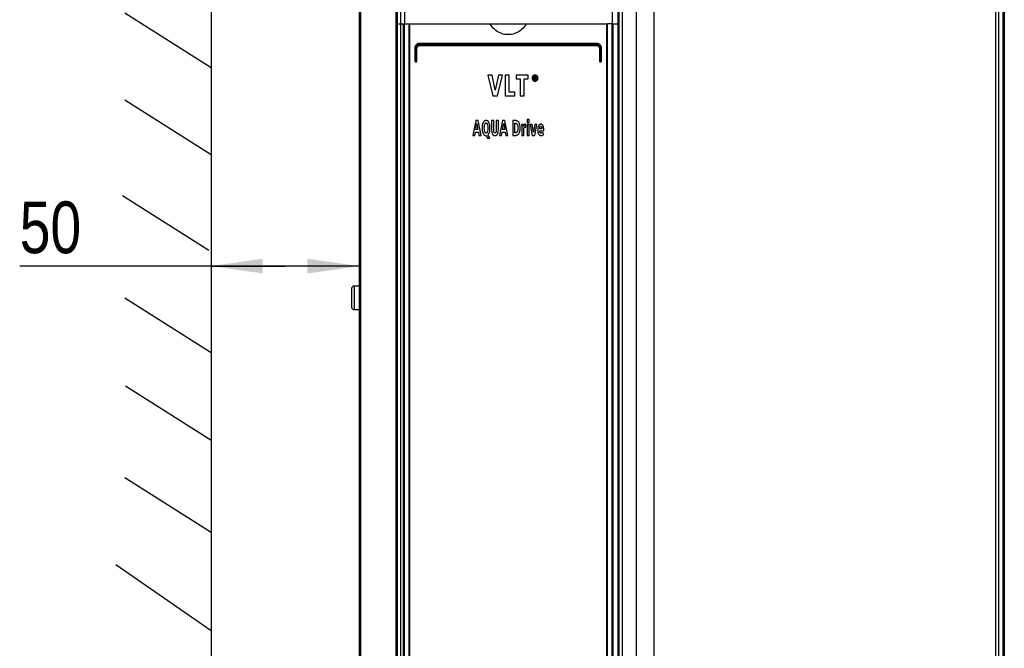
# Model space of a CAD drawing. Extents: x 0 to 594, y 0 to 420.
# Tile 6 of 58: x 85 to 152, y 206 to 248. Entities that reach past the tile are written whole.
import ezdxf

# ---------------------------------------------------------------- set-up
doc = ezdxf.new("R2010")
doc.units = 0
doc.header["$LTSCALE"] = 32.67
doc.layers.get('0').update_dxf_attribs({"linetype": 'CONTINUOUS'})
doc.layers.add('ROUNDS', color=7, linetype='CONTINUOUS')
doc.styles.get("Standard").update_dxf_attribs({"font": 'txt', "width": 0.8})
doc.dimstyles.get("Standard").update_dxf_attribs({"dimtxt": 2.5, "dimasz": 2.5, "dimexe": 1.25, "dimexo": 0.625, "dimtad": 1, "dimcen": 2.5, "dimazin": 3, "dimtfac": 1, "dimtmove": 0, "dimatfit": 3})

# ---------------------------------------------------------------- blocks, each defined once
blk = doc.blocks.new('_FILLED')
at = {"color": 0, "linetype": 'BYBLOCK'}
blk.add_solid([(0, 0), (-1, 0.143), (-1, -0.143)], dxfattribs=at)
blk = doc.blocks.new('*D3')
at = {"color": 2, "linetype": 'CONTINUOUS'}
for p, q in [((97.84, 233.927), (97.84, 230.762)), ((107.86, 233.927), (107.86, 230.762)), ((102.85, 231.762), (84.879, 231.762)), ((97.84, 231.762), (102.85, 231.762)), ((107.86, 231.762), (102.85, 231.762))]:
    blk.add_line(p, q, dxfattribs=at)
at = {"color": 2, "linetype": 'CONTINUOUS', "xscale": 3.5, "yscale": 3.5, "zscale": 3.5, "rotation": 180}
blk.add_blockref('_FILLED', (97.84, 231.762), dxfattribs=at)
at = {"color": 2, "linetype": 'CONTINUOUS', "xscale": 3.5, "yscale": 3.5, "zscale": 3.5}
blk.add_blockref('_FILLED', (107.86, 231.762), dxfattribs=at)
at = {"color": 5, "linetype": 'CONTINUOUS', "width": 0.8}
blk.add_text('50', height=3.5, dxfattribs=at).set_placement((84.879, 232.637))

msp = doc.modelspace()

# ---------------------------------------------------------------- linework, layer by layer
at = {"color": 7, "linetype": 'CONTINUOUS'}
for p, q in [((107.86, 274.324), (107.86, 184.024)), ((107.96, 274.324), (107.96, 184.024)), ((110.36, 274.351), (110.36, 184.024)), ((110.46, 184.024), (110.46, 274.364)), ((110.66, 274.364), (110.66, 184.024)), ((110.93, 274.364), (110.93, 248.164)), ((124.994, 274.364), (124.994, 248.164)), ((125.394, 274.364), (125.394, 184.024)), ((125.46, 274.364), (125.46, 184.024)), ((125.677, 274.324), (125.677, 184.024)), ((126.619, 274.324), (126.619, 184.024)), ((127.831, 274.324), (127.831, 184.024)), ((150.96, 274.324), (150.96, 184.024)), ((151.16, 274.324), (151.16, 184.024)), ((151.46, 274.324), (151.46, 184.024)), ((151.56, 274.324), (151.56, 184.024)), ((97.84, 272.712), (97.84, 189.085)), ((97.84, 245.191), (91.996, 248.893)), ((110.46, 248.164), (111.23, 248.164)), ((116.748, 248.164), (119.172, 248.164)), ((124.989, 248.164), (124.689, 248.164)), ((124.994, 248.164), (125.46, 248.164)), ((116.573, 244.694), (116.928, 243.294)), ((116.874, 244.694), (116.573, 244.694)), ((117.083, 243.672), (116.874, 244.694)), ((117.301, 244.694), (117.083, 243.672)), ((117.228, 243.294), (117.587, 244.694)), ((117.587, 244.694), (117.301, 244.694)), ((117.748, 244.694), (117.748, 243.294)), ((118.026, 244.694), (117.748, 244.694)), ((118.026, 243.546), (118.026, 244.694)), ((118.511, 244.694), (118.511, 244.441)), ((119.307, 244.694), (118.511, 244.694)), ((118.511, 244.441), (118.77, 244.441)), ((118.77, 244.441), (118.77, 243.294)), ((119.047, 243.294), (119.047, 244.441)), ((119.047, 244.441), (119.307, 244.441)), ((119.307, 244.441), (119.307, 244.694)), ((119.705, 244.606), (119.705, 244.384)), ((119.782, 244.606), (119.705, 244.606)), ((119.705, 244.384), (119.749, 244.384)), ((119.749, 244.516), (119.749, 244.569)), ((119.749, 244.569), (119.778, 244.569)), ((119.782, 244.516), (119.749, 244.516)), ((119.749, 244.384), (119.749, 244.479)), ((119.749, 244.479), (119.768, 244.479)), ((119.768, 244.479), (119.816, 244.384)), ((119.867, 244.384), (119.813, 244.481)), ((119.816, 244.384), (119.867, 244.384)), ((118.421, 243.546), (118.026, 243.546)), ((118.421, 243.294), (118.421, 243.546)), ((97.853, 239.298), (92.009, 243.001)), ((116.928, 243.294), (117.228, 243.294)), ((117.748, 243.294), (118.421, 243.294)), ((118.77, 243.294), (119.047, 243.294)), ((115.768, 241.614), (115.56, 240.614)), ((115.929, 241.614), (115.768, 241.614)), ((115.772, 241.006), (115.848, 241.422)), ((115.848, 241.422), (115.912, 241.006)), ((116.13, 240.614), (115.929, 241.614)), ((116.84, 241.614), (116.84, 240.977)), ((116.986, 241.614), (116.84, 241.614)), ((116.986, 240.939), (116.986, 241.614)), ((117.152, 241.614), (117.152, 240.939)), ((117.298, 241.614), (117.152, 241.614)), ((117.298, 240.977), (117.298, 241.614)), ((117.583, 241.614), (117.375, 240.614)), ((117.744, 241.614), (117.583, 241.614)), ((117.586, 241.006), (117.663, 241.422)), ((117.663, 241.422), (117.727, 241.006)), ((117.944, 240.614), (117.744, 241.614)), ((118.268, 241.614), (118.268, 240.614)), ((118.49, 241.614), (118.268, 241.614)), ((118.414, 240.788), (118.414, 241.439)), ((118.414, 241.439), (118.452, 241.439)), ((119.24, 241.689), (119.24, 241.489)), ((119.38, 241.689), (119.24, 241.689)), ((119.24, 241.489), (119.38, 241.489)), ((119.38, 241.489), (119.38, 241.689)), ((115.702, 240.614), (115.744, 240.837)), ((115.744, 240.837), (115.941, 240.837)), ((115.912, 241.006), (115.772, 241.006)), ((115.941, 240.837), (115.979, 240.614)), ((117.516, 240.614), (117.559, 240.837)), ((117.559, 240.837), (117.756, 240.837)), ((117.727, 241.006), (117.586, 241.006)), ((117.756, 240.837), (117.794, 240.614)), ((118.46, 240.788), (118.414, 240.788)), ((119, 241.361), (118.871, 241.361)), ((118.875, 241.205), (118.875, 240.614)), ((119.004, 241.226), (119, 241.361)), ((119.016, 240.614), (119.016, 240.948)), ((119.156, 241.372), (119.135, 241.372)), ((119.156, 241.163), (119.156, 241.372)), ((119.24, 241.361), (119.24, 240.614)), ((119.38, 241.361), (119.24, 241.361)), ((119.38, 240.614), (119.38, 241.361)), ((119.446, 241.361), (119.591, 240.614)), ((119.593, 241.361), (119.446, 241.361)), ((119.679, 240.827), (119.593, 241.361)), ((119.765, 241.361), (119.679, 240.827)), ((119.757, 240.614), (119.903, 241.361)), ((119.903, 241.361), (119.765, 241.361)), ((120.24, 241.05), (120.094, 241.05)), ((120.094, 240.928), (120.369, 240.928)), ((120.344, 240.645), (120.341, 240.816)), ((120.369, 240.928), (120.369, 240.981)), ((115.56, 240.614), (115.702, 240.614)), ((115.979, 240.614), (116.13, 240.614)), ((116.46, 240.597), (116.475, 240.597)), ((116.475, 240.597), (116.555, 240.417)), ((116.555, 240.417), (116.717, 240.417)), ((116.717, 240.417), (116.591, 240.648)), ((117.375, 240.614), (117.516, 240.614)), ((117.794, 240.614), (117.944, 240.614)), ((118.268, 240.614), (118.471, 240.614)), ((118.875, 240.614), (119.016, 240.614)), ((119.24, 240.614), (119.38, 240.614)), ((119.591, 240.614), (119.757, 240.614)), ((97.688, 232.829), (91.845, 236.531)), ((107.36, 230.244), (107.36, 228.984)), ((107.53, 230.414), (107.53, 228.814)), ((107.53, 230.414), (107.86, 230.414)), ((97.84, 225.883), (91.996, 229.585)), ((107.53, 228.814), (107.86, 228.814)), ((97.888, 219.914), (92.045, 223.617)), ((97.84, 213.725), (91.996, 217.428)), ((97.84, 207.055), (91.382, 211.529))]:
    msp.add_line(p, q, dxfattribs=at)
for points in [[(119.172, 248.164), (119.112, 248.065), (119.044, 247.972), (118.969, 247.884), (118.887, 247.803), (118.798, 247.729), (118.706, 247.663), (118.608, 247.605), (118.506, 247.556), (118.401, 247.515), (118.293, 247.483), (118.183, 247.46), (118.071, 247.446), (117.96, 247.442), (117.848, 247.446), (117.737, 247.46), (117.626, 247.483), (117.519, 247.515), (117.413, 247.556), (117.311, 247.605), (117.214, 247.663), (117.121, 247.729), (117.033, 247.803), (116.951, 247.884), (116.875, 247.972), (116.808, 248.065), (116.748, 248.164)], [(119.64, 244.641), (119.622, 244.62), (119.608, 244.599), (119.597, 244.576), (119.589, 244.551), (119.583, 244.524), (119.581, 244.494)], [(119.581, 244.494), (119.583, 244.464), (119.589, 244.438), (119.597, 244.413), (119.608, 244.39), (119.622, 244.369), (119.64, 244.348)], [(119.639, 244.494), (119.641, 244.524), (119.647, 244.549), (119.655, 244.571), (119.666, 244.59), (119.68, 244.608)], [(119.68, 244.381), (119.666, 244.398), (119.655, 244.417), (119.647, 244.439), (119.641, 244.464), (119.639, 244.494)], [(119.782, 244.7), (119.753, 244.698), (119.728, 244.693), (119.704, 244.685), (119.682, 244.674), (119.661, 244.66), (119.64, 244.641)], [(119.64, 244.348), (119.661, 244.329), (119.682, 244.314), (119.704, 244.303), (119.728, 244.295), (119.753, 244.29), (119.782, 244.288)], [(119.68, 244.608), (119.695, 244.621), (119.71, 244.632), (119.726, 244.64), (119.742, 244.646), (119.761, 244.65), (119.782, 244.651)], [(119.782, 244.337), (119.761, 244.338), (119.743, 244.342), (119.726, 244.348), (119.71, 244.356), (119.695, 244.367), (119.68, 244.381)], [(119.778, 244.569), (119.788, 244.568), (119.797, 244.567), (119.806, 244.565)], [(119.924, 244.641), (119.904, 244.659), (119.883, 244.674), (119.861, 244.685), (119.837, 244.693), (119.811, 244.698), (119.782, 244.7)], [(119.782, 244.651), (119.803, 244.65), (119.821, 244.646), (119.838, 244.64), (119.854, 244.632), (119.869, 244.621), (119.884, 244.607)], [(119.843, 244.592), (119.833, 244.597), (119.82, 244.602), (119.804, 244.605), (119.782, 244.606)], [(119.81, 244.521), (119.803, 244.518), (119.794, 244.517), (119.782, 244.516)], [(119.884, 244.381), (119.869, 244.367), (119.854, 244.356), (119.838, 244.348), (119.821, 244.342), (119.802, 244.338), (119.782, 244.337)], [(119.782, 244.288), (119.811, 244.29), (119.837, 244.295), (119.861, 244.303), (119.883, 244.315), (119.904, 244.329), (119.924, 244.348)], [(119.806, 244.565), (119.811, 244.563), (119.814, 244.56), (119.817, 244.556), (119.819, 244.551), (119.819, 244.545)], [(119.819, 244.545), (119.819, 244.537), (119.818, 244.531), (119.816, 244.527), (119.813, 244.524), (119.81, 244.521)], [(119.813, 244.481), (119.824, 244.483), (119.833, 244.486), (119.841, 244.491), (119.849, 244.497)], [(119.864, 244.54), (119.862, 244.557), (119.859, 244.569), (119.855, 244.579), (119.849, 244.586), (119.843, 244.592)], [(119.849, 244.497), (119.854, 244.503), (119.859, 244.512), (119.862, 244.524), (119.864, 244.54)], [(119.884, 244.607), (119.898, 244.59), (119.909, 244.57), (119.917, 244.549), (119.922, 244.524), (119.924, 244.494)], [(119.924, 244.494), (119.922, 244.464), (119.917, 244.439), (119.909, 244.417), (119.898, 244.398), (119.884, 244.381)], [(119.982, 244.494), (119.98, 244.524), (119.975, 244.551), (119.967, 244.576), (119.956, 244.599), (119.942, 244.62), (119.924, 244.641)], [(119.924, 244.348), (119.942, 244.369), (119.956, 244.39), (119.967, 244.413), (119.975, 244.438), (119.98, 244.465), (119.982, 244.494)], [(116.261, 241.484), (116.241, 241.433), (116.223, 241.374), (116.209, 241.303), (116.199, 241.218), (116.195, 241.114)], [(116.46, 241.629), (116.428, 241.627), (116.399, 241.621), (116.373, 241.611), (116.349, 241.597), (116.326, 241.579), (116.304, 241.555), (116.282, 241.525), (116.261, 241.484)], [(116.371, 241.361), (116.381, 241.392), (116.392, 241.415), (116.403, 241.431), (116.414, 241.443), (116.424, 241.451), (116.435, 241.456), (116.447, 241.46), (116.46, 241.461)], [(116.66, 241.484), (116.639, 241.524), (116.617, 241.555), (116.595, 241.579), (116.572, 241.597), (116.547, 241.611), (116.521, 241.621), (116.492, 241.627), (116.46, 241.629)], [(116.46, 241.461), (116.473, 241.46), (116.485, 241.456), (116.496, 241.451), (116.507, 241.443), (116.518, 241.431), (116.529, 241.415), (116.54, 241.392), (116.55, 241.361)], [(116.725, 241.114), (116.722, 241.218), (116.712, 241.303), (116.698, 241.374), (116.68, 241.433), (116.66, 241.484)], [(118.452, 241.439), (118.475, 241.437), (118.495, 241.432), (118.513, 241.424), (118.53, 241.413), (118.546, 241.398), (118.562, 241.378), (118.577, 241.351), (118.591, 241.314), (118.604, 241.264), (118.613, 241.196), (118.616, 241.105)], [(118.683, 241.502), (118.653, 241.538), (118.626, 241.564), (118.599, 241.583), (118.573, 241.597), (118.546, 241.607), (118.519, 241.612), (118.49, 241.614)], [(118.768, 241.105), (118.763, 241.223), (118.752, 241.313), (118.737, 241.381), (118.72, 241.433), (118.702, 241.472), (118.683, 241.502)], [(116.195, 241.114), (116.199, 241.012), (116.209, 240.927), (116.223, 240.857), (116.24, 240.797), (116.261, 240.745)], [(116.261, 240.745), (116.282, 240.705), (116.303, 240.674), (116.325, 240.65), (116.348, 240.632), (116.373, 240.618), (116.399, 240.607), (116.427, 240.6), (116.46, 240.597)], [(116.345, 241.114), (116.349, 241.218), (116.358, 241.299), (116.371, 241.361)], [(116.371, 240.868), (116.358, 240.93), (116.349, 241.011), (116.345, 241.114)], [(116.46, 240.767), (116.447, 240.768), (116.435, 240.771), (116.424, 240.777), (116.414, 240.785), (116.403, 240.796), (116.392, 240.813), (116.381, 240.836), (116.371, 240.868)], [(116.55, 240.869), (116.54, 240.836), (116.529, 240.813), (116.518, 240.796), (116.507, 240.785), (116.496, 240.777), (116.485, 240.771), (116.473, 240.768), (116.46, 240.767)], [(116.55, 241.361), (116.563, 241.299), (116.572, 241.218), (116.576, 241.114)], [(116.576, 241.114), (116.572, 241.01), (116.563, 240.93), (116.55, 240.869)], [(116.591, 240.648), (116.613, 240.672), (116.634, 240.701), (116.655, 240.736), (116.674, 240.78), (116.692, 240.835)], [(116.692, 240.835), (116.709, 240.911), (116.721, 241.003), (116.725, 241.114)], [(116.84, 240.977), (116.844, 240.884), (116.854, 240.815), (116.868, 240.762), (116.884, 240.721), (116.901, 240.69), (116.919, 240.665), (116.939, 240.645), (116.96, 240.629), (116.983, 240.617), (117.008, 240.607), (117.036, 240.602), (117.069, 240.599)], [(117.069, 240.779), (117.055, 240.78), (117.044, 240.784), (117.033, 240.789), (117.024, 240.796), (117.015, 240.805), (117.007, 240.818), (116.999, 240.836), (116.992, 240.861), (116.987, 240.894), (116.986, 240.939)], [(117.069, 240.599), (117.102, 240.601), (117.13, 240.607), (117.154, 240.616), (117.177, 240.628), (117.198, 240.644), (117.217, 240.664), (117.235, 240.688), (117.252, 240.72), (117.268, 240.76), (117.282, 240.813), (117.293, 240.884), (117.298, 240.977)], [(117.152, 240.939), (117.15, 240.894), (117.146, 240.861), (117.139, 240.836), (117.131, 240.818), (117.123, 240.805), (117.114, 240.796), (117.105, 240.789), (117.095, 240.784), (117.083, 240.78), (117.069, 240.779)], [(118.579, 240.88), (118.567, 240.855), (118.554, 240.836), (118.541, 240.821), (118.528, 240.81), (118.513, 240.801), (118.498, 240.794), (118.48, 240.79), (118.46, 240.788)], [(118.471, 240.614), (118.504, 240.616), (118.535, 240.623), (118.564, 240.633), (118.593, 240.648), (118.621, 240.669), (118.65, 240.695), (118.68, 240.731)], [(118.616, 241.105), (118.613, 241.029), (118.604, 240.969), (118.593, 240.92), (118.579, 240.88)], [(118.68, 240.731), (118.701, 240.763), (118.72, 240.803), (118.738, 240.854), (118.753, 240.917), (118.764, 240.999), (118.768, 241.105)], [(118.871, 241.361), (118.873, 241.319), (118.875, 241.267), (118.875, 241.205)], [(119.027, 241.284), (119.012, 241.245), (119.004, 241.226)], [(119.016, 240.948), (119.016, 240.975), (119.017, 241.003), (119.02, 241.03)], [(119.02, 241.03), (119.023, 241.056), (119.027, 241.08), (119.032, 241.101)], [(119.051, 241.33), (119.043, 241.317), (119.035, 241.302), (119.027, 241.284)], [(119.032, 241.101), (119.04, 241.124), (119.05, 241.14), (119.06, 241.153)], [(119.086, 241.362), (119.073, 241.353), (119.061, 241.343), (119.051, 241.33)], [(119.06, 241.153), (119.067, 241.16), (119.075, 241.165), (119.084, 241.168), (119.095, 241.171), (119.108, 241.172)], [(119.135, 241.372), (119.114, 241.37), (119.098, 241.367), (119.086, 241.362)], [(119.108, 241.172), (119.125, 241.171), (119.141, 241.168), (119.156, 241.163)], [(120.013, 241.257), (119.992, 241.205), (119.975, 241.145), (119.964, 241.074), (119.96, 240.99)], [(119.96, 240.99), (119.963, 240.911), (119.972, 240.846), (119.984, 240.793), (119.999, 240.749), (120.017, 240.711)], [(120.166, 241.372), (120.143, 241.369), (120.122, 241.364), (120.102, 241.356), (120.084, 241.346), (120.066, 241.331), (120.048, 241.313), (120.031, 241.289), (120.013, 241.257)], [(120.094, 241.05), (120.094, 241.062), (120.095, 241.077), (120.096, 241.098)], [(120.122, 240.809), (120.11, 240.834), (120.102, 240.861), (120.096, 240.892), (120.094, 240.928)], [(120.096, 241.098), (120.097, 241.117), (120.1, 241.137), (120.104, 241.158)], [(120.104, 241.158), (120.11, 241.179), (120.117, 241.197), (120.126, 241.212)], [(120.209, 240.756), (120.189, 240.759), (120.173, 240.763), (120.158, 240.77), (120.145, 240.78), (120.133, 240.793), (120.122, 240.809)], [(120.126, 241.212), (120.132, 241.22), (120.139, 241.225), (120.146, 241.23), (120.155, 241.232), (120.166, 241.233)], [(120.217, 241.366), (120.195, 241.369), (120.179, 241.371), (120.166, 241.372)], [(120.166, 241.233), (120.178, 241.232), (120.188, 241.229), (120.196, 241.225), (120.204, 241.218), (120.212, 241.209), (120.219, 241.196), (120.225, 241.178)], [(120.246, 240.761), (120.233, 240.758), (120.221, 240.757), (120.209, 240.756)], [(120.285, 241.324), (120.264, 241.342), (120.246, 241.354), (120.231, 241.362), (120.217, 241.366)], [(120.225, 241.178), (120.233, 241.144), (120.238, 241.102), (120.24, 241.05)], [(120.281, 240.775), (120.271, 240.77), (120.259, 240.765), (120.246, 240.761)], [(120.341, 240.816), (120.324, 240.802), (120.304, 240.789), (120.281, 240.775)], [(120.344, 241.208), (120.328, 241.252), (120.313, 241.285), (120.298, 241.308), (120.285, 241.324)], [(120.369, 240.981), (120.365, 241.082), (120.356, 241.155), (120.344, 241.208)], [(120.017, 240.711), (120.033, 240.684), (120.051, 240.663), (120.07, 240.645), (120.09, 240.631), (120.112, 240.62), (120.137, 240.612), (120.164, 240.606), (120.196, 240.604)], [(120.196, 240.604), (120.233, 240.607), (120.27, 240.614), (120.306, 240.626), (120.344, 240.645)]]:
    msp.add_lwpolyline(points, dxfattribs=at)
for centre, start, end in [((107.53, 230.244), 90, 180), ((107.53, 228.984), 180, 270)]:
    msp.add_arc(centre, 0.17, start, end, dxfattribs=at)
at = {"layer": 'ROUNDS', "color": 7, "linetype": 'CONTINUOUS'}
for p, q in [((110.88, 184.024), (110.88, 248.164)), ((110.93, 185.624), (110.93, 248.164)), ((111.23, 248.164), (111.23, 186.024)), ((111.23, 248.164), (116.748, 248.164)), ((111.276, 248.164), (111.276, 186.074)), ((119.172, 248.164), (124.689, 248.164)), ((124.644, 186.074), (124.644, 248.164)), ((124.689, 186.024), (124.689, 248.164)), ((124.989, 248.164), (124.989, 185.624)), ((124.989, 248.164), (124.994, 248.164)), ((125.039, 248.164), (125.039, 184.024)), ((123.963, 246.784), (111.957, 246.784)), ((111.957, 246.764), (123.963, 246.764)), ((123.96, 246.824), (111.96, 246.824)), ((111.96, 246.724), (123.96, 246.724)), ((123.958, 246.844), (111.961, 246.844)), ((111.641, 246.524), (111.641, 245.664)), ((111.641, 246.524), (111.696, 246.524)), ((111.66, 246.524), (111.66, 245.664)), ((111.696, 246.524), (111.696, 245.664)), ((111.716, 245.664), (111.716, 246.524)), ((111.716, 246.524), (111.781, 246.524)), ((111.76, 245.664), (111.76, 246.524)), ((111.781, 245.664), (111.781, 246.524)), ((111.961, 246.704), (123.958, 246.704)), ((124.138, 246.524), (124.138, 245.664)), ((124.138, 246.524), (124.203, 246.524)), ((124.16, 246.524), (124.16, 245.664)), ((124.203, 246.524), (124.203, 245.664)), ((124.223, 245.664), (124.223, 246.524)), ((124.223, 246.524), (124.278, 246.524)), ((124.26, 245.664), (124.26, 246.524)), ((124.278, 245.664), (124.278, 246.524)), ((111.641, 245.664), (111.781, 245.664)), ((111.72, 245.624), (111.7, 245.624)), ((111.701, 245.604), (111.721, 245.604)), ((124.138, 245.664), (124.278, 245.664)), ((124.198, 245.604), (124.218, 245.604)), ((124.2, 245.624), (124.22, 245.624))]:
    msp.add_line(p, q, dxfattribs=at)
for points in [[(111.961, 246.844), (111.926, 246.842), (111.89, 246.836), (111.856, 246.826), (111.822, 246.812), (111.791, 246.795), (111.762, 246.774), (111.735, 246.75), (111.711, 246.723), (111.69, 246.694), (111.673, 246.663), (111.659, 246.629), (111.649, 246.595), (111.643, 246.56), (111.641, 246.524)], [(111.957, 246.784), (111.925, 246.782), (111.894, 246.776), (111.864, 246.767), (111.835, 246.754), (111.809, 246.738), (111.784, 246.719), (111.762, 246.696), (111.742, 246.672), (111.726, 246.645), (111.713, 246.616), (111.704, 246.586), (111.698, 246.555), (111.696, 246.524)], [(111.716, 246.524), (111.718, 246.555), (111.725, 246.586), (111.735, 246.616), (111.748, 246.644), (111.766, 246.67), (111.787, 246.694), (111.81, 246.714), (111.836, 246.732), (111.865, 246.746), (111.894, 246.756), (111.925, 246.762), (111.957, 246.764)], [(111.957, 246.784), (111.957, 246.793), (111.957, 246.801), (111.957, 246.809), (111.958, 246.815), (111.958, 246.82), (111.959, 246.823), (111.96, 246.824)], [(111.957, 246.764), (111.957, 246.755), (111.957, 246.747), (111.957, 246.739), (111.958, 246.733), (111.958, 246.728), (111.959, 246.725), (111.96, 246.724)], [(111.961, 246.844), (111.961, 246.839), (111.961, 246.834), (111.961, 246.83), (111.961, 246.827), (111.96, 246.825), (111.96, 246.824)], [(111.961, 246.704), (111.961, 246.709), (111.961, 246.714), (111.961, 246.718), (111.961, 246.721), (111.96, 246.723), (111.96, 246.724)], [(124.278, 246.524), (124.276, 246.56), (124.27, 246.595), (124.26, 246.629), (124.247, 246.663), (124.229, 246.694), (124.208, 246.723), (124.185, 246.75), (124.158, 246.774), (124.129, 246.795), (124.097, 246.812), (124.064, 246.826), (124.029, 246.836), (123.994, 246.842), (123.958, 246.844)], [(123.958, 246.844), (123.958, 246.839), (123.958, 246.834), (123.959, 246.83), (123.959, 246.827), (123.959, 246.825), (123.96, 246.824)], [(123.958, 246.704), (123.958, 246.709), (123.958, 246.714), (123.959, 246.718), (123.959, 246.721), (123.959, 246.723), (123.96, 246.724)], [(123.963, 246.784), (123.963, 246.793), (123.963, 246.801), (123.962, 246.809), (123.962, 246.815), (123.961, 246.82), (123.96, 246.823), (123.96, 246.824)], [(123.963, 246.764), (123.963, 246.755), (123.963, 246.747), (123.962, 246.739), (123.962, 246.733), (123.961, 246.728), (123.96, 246.725), (123.96, 246.724)], [(124.223, 246.524), (124.221, 246.555), (124.216, 246.586), (124.206, 246.616), (124.193, 246.645), (124.177, 246.672), (124.158, 246.696), (124.136, 246.719), (124.111, 246.738), (124.084, 246.754), (124.055, 246.767), (124.025, 246.776), (123.994, 246.782), (123.963, 246.784)], [(123.963, 246.764), (123.994, 246.762), (124.025, 246.756), (124.055, 246.746), (124.083, 246.732), (124.109, 246.714), (124.133, 246.694), (124.154, 246.67), (124.171, 246.644), (124.185, 246.616), (124.195, 246.586), (124.201, 246.555), (124.203, 246.524)], [(111.781, 246.524), (111.783, 246.547), (111.787, 246.571), (111.795, 246.593), (111.805, 246.614), (111.818, 246.634), (111.834, 246.651), (111.852, 246.667), (111.871, 246.68), (111.892, 246.69), (111.915, 246.698), (111.938, 246.702), (111.961, 246.704)], [(123.958, 246.704), (123.982, 246.702), (124.005, 246.698), (124.027, 246.69), (124.048, 246.68), (124.068, 246.667), (124.085, 246.651), (124.101, 246.634), (124.114, 246.614), (124.124, 246.593), (124.132, 246.571), (124.137, 246.547), (124.138, 246.524)], [(111.641, 245.664), (111.642, 245.654), (111.645, 245.644)], [(111.645, 245.644), (111.649, 245.634), (111.655, 245.626), (111.663, 245.618), (111.671, 245.612), (111.681, 245.608), (111.691, 245.605), (111.701, 245.604)], [(111.696, 245.664), (111.696, 245.656), (111.697, 245.649), (111.697, 245.642), (111.697, 245.636), (111.698, 245.631), (111.698, 245.627), (111.699, 245.625), (111.7, 245.624)], [(111.701, 245.604), (111.701, 245.609), (111.701, 245.614), (111.701, 245.618), (111.701, 245.621), (111.7, 245.623), (111.7, 245.624)], [(111.716, 245.664), (111.716, 245.656), (111.717, 245.649), (111.717, 245.642), (111.717, 245.636), (111.718, 245.631), (111.718, 245.627), (111.719, 245.625), (111.72, 245.624)], [(111.721, 245.604), (111.721, 245.609), (111.721, 245.614), (111.721, 245.618), (111.721, 245.621), (111.72, 245.623), (111.72, 245.624)], [(111.721, 245.604), (111.732, 245.605), (111.742, 245.608), (111.751, 245.612), (111.76, 245.618), (111.767, 245.626), (111.773, 245.634), (111.778, 245.644), (111.78, 245.654), (111.781, 245.664)], [(124.138, 245.664), (124.139, 245.654), (124.142, 245.644), (124.146, 245.634), (124.152, 245.626), (124.159, 245.618), (124.168, 245.612), (124.178, 245.608), (124.188, 245.605), (124.198, 245.604)], [(124.198, 245.604), (124.198, 245.609), (124.198, 245.614), (124.199, 245.618), (124.199, 245.621), (124.199, 245.623), (124.2, 245.624)], [(124.203, 245.664), (124.203, 245.656), (124.203, 245.649), (124.202, 245.642), (124.202, 245.636), (124.202, 245.631), (124.201, 245.627), (124.2, 245.625), (124.2, 245.624)], [(124.218, 245.604), (124.229, 245.605), (124.239, 245.608), (124.248, 245.612), (124.257, 245.618), (124.264, 245.626), (124.27, 245.634), (124.274, 245.644)], [(124.218, 245.604), (124.218, 245.609), (124.218, 245.614), (124.219, 245.618), (124.219, 245.621), (124.219, 245.623), (124.22, 245.624)], [(124.223, 245.664), (124.223, 245.656), (124.223, 245.649), (124.223, 245.642), (124.222, 245.636), (124.222, 245.631), (124.221, 245.627), (124.22, 245.625), (124.22, 245.624)], [(124.274, 245.644), (124.277, 245.654), (124.278, 245.664)]]:
    msp.add_lwpolyline(points, dxfattribs=at)
for centre, radius, start, end in [((111.96, 246.524), 0.3, 89.9996, 179.99977), ((111.96, 246.524), 0.2, 90.00014, 179.99889), ((123.96, 246.524), 0.3, 0, 90.0004), ((123.96, 246.524), 0.2, 0.00111, 89.99986), ((111.7, 245.664), 0.04, 180, 269.9999), ((111.72, 245.664), 0.04, 270.00168, 359.99989), ((124.2, 245.664), 0.04, 180.00179, 269.9999), ((124.22, 245.664), 0.04, 270, 360)]:
    msp.add_arc(centre, radius, start, end, dxfattribs=at)

# ---------------------------------------------------------------- dimensions: what is measured, and where the dimension line sits
at = {"color": 2, "linetype": 'CONTINUOUS'}
dim = msp.add_linear_dim(base=(97.84, 231.762), p1=(107.86, 233.927), p2=(97.84, 233.927), angle=180, dimstyle='Standard', dxfattribs=at)
dim.commit()
dim.dimension.update_dxf_attribs({"geometry": '*D3', "text_midpoint": (87.679, 234.387), "dimtype": 128})

doc.saveas('drawing.dxf')
